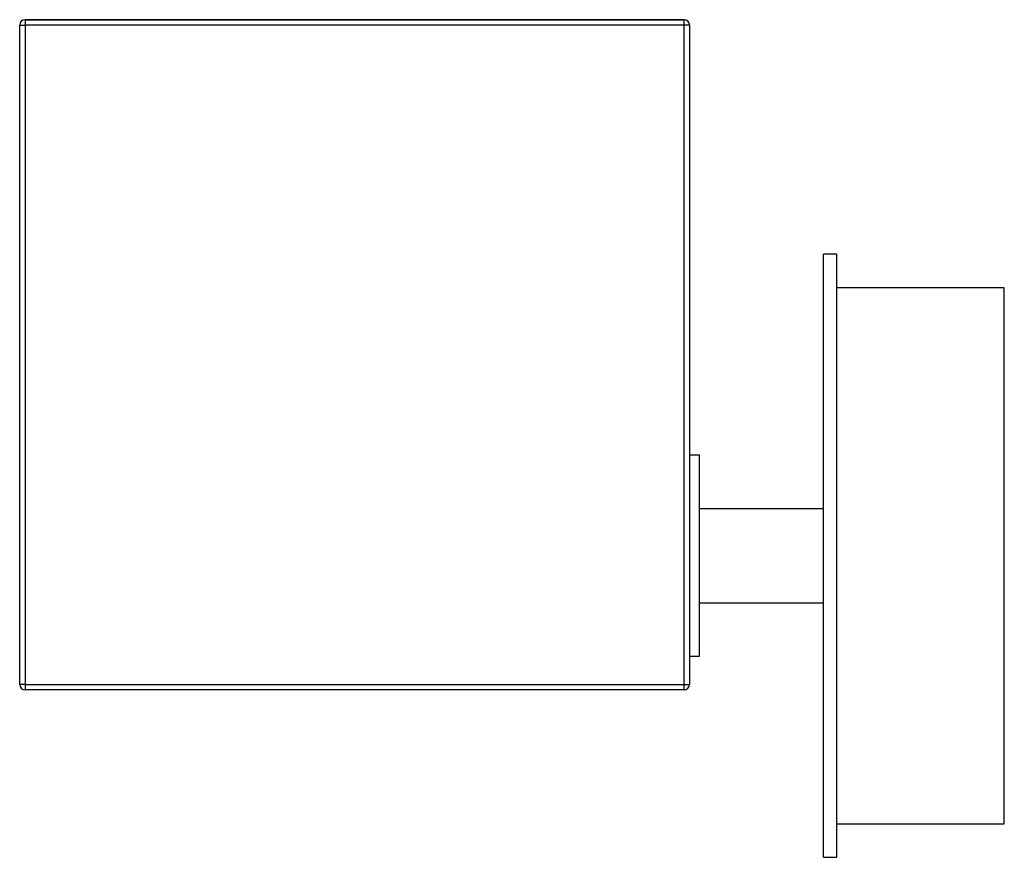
# Paper-space layout '_Derecha' of a CAD drawing. Header units: millimetres. Extents: x -199 to -52, y -39 to 86.
import ezdxf

# ---------------------------------------------------------------- set-up
doc = ezdxf.new("R2010")
doc.units = ezdxf.units.MM

psp = doc.layouts.new('_Derecha')

# ---------------------------------------------------------------- linework, layer by layer
at = {"color": 7, "linetype": 'Continuous', "lineweight": 25}
for p, q in [((-198.5, -12.71), (-198.5, 85.69)), ((-197.7, 86.49), (-99.3, 86.49)), ((-197.7, 86.49), (-197.7, -13.51)), ((-99.3, 86.49), (-197.7, 86.49)), ((-99.3, 85.69), (-197.7, 85.69)), ((-193.3, 86.49), (-103.7, 86.49)), ((-193.3, 86.49), (-193.3, 86.49)), ((-103.7, 86.49), (-193.3, 86.49)), ((-103.7, 86.49), (-103.7, 86.49)), ((-99.3, -13.51), (-99.3, 86.49)), ((-98.5, 85.69), (-98.5, -12.71)), ((-76.5, 51.49), (-78.5, 51.49)), ((-78.5, -38.51), (-78.5, 51.49)), ((-76.5, -38.51), (-76.5, 51.49)), ((-51.5, 46.49), (-76.5, 46.49)), ((-51.5, -33.51), (-51.5, 46.49)), ((-97, 21.49), (-98.5, 21.49)), ((-97, -8.51), (-97, 21.49)), ((-78.5, 13.49), (-97, 13.49)), ((-97, -0.51), (-78.5, -0.51)), ((-98.5, -8.51), (-97, -8.51)), ((-197.7, -12.71), (-99.3, -12.71)), ((-99.3, -13.51), (-197.7, -13.51)), ((-76.5, -33.51), (-51.5, -33.51)), ((-78.5, -38.51), (-76.5, -38.51))]:
    psp.add_line(p, q, dxfattribs=at)
at = {"color": 7, "linetype": 'Continuous', "lineweight": 25, "flags": 128}
for points in [[(-198.5, 85.69), (-198.48, 85.69), (-198.44, 85.69), (-198.37, 85.69), (-198.27, 85.69), (-198.14, 85.69), (-198.01, 85.69), (-197.86, 85.69), (-197.7, 85.69)], [(-98.5, 85.69), (-98.52, 85.69), (-98.56, 85.69), (-98.63, 85.69), (-98.73, 85.69), (-98.86, 85.69), (-98.99, 85.69), (-99.14, 85.69), (-99.3, 85.69)], [(-197.7, -12.71), (-197.86, -12.71), (-198.01, -12.71), (-198.14, -12.71), (-198.27, -12.71), (-198.37, -12.71), (-198.44, -12.71), (-198.48, -12.71), (-198.5, -12.71)], [(-99.3, -12.71), (-99.14, -12.71), (-98.99, -12.71), (-98.86, -12.71), (-98.73, -12.71), (-98.63, -12.71), (-98.56, -12.71), (-98.52, -12.71), (-98.5, -12.71)]]:
    psp.add_lwpolyline(points, dxfattribs=at)
at = {"color": 7, "linetype": 'Continuous', "lineweight": 25}
for centre, start, end in [((-197.7, 85.69), 90, 180), ((-197.7, 85.69), 90, 180), ((-99.3, 85.69), 0, 90), ((-99.3, 85.69), 0, 90), ((-197.7, -12.71), 180, 270), ((-99.3, -12.71), 270, 360)]:
    psp.add_arc(centre, 0.8, start, end, dxfattribs=at)

doc.saveas('drawing.dxf')
